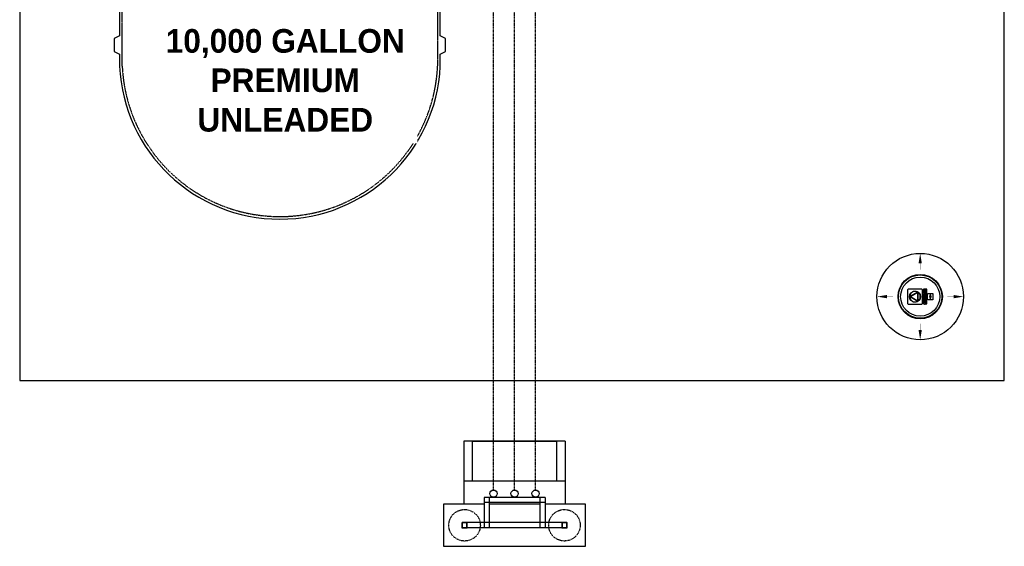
# Model space of a CAD drawing. Extents: x -19547 to -11561, y 2096 to 5601.
# Tile 89 of 168: x -15363 to -14989, y 4167 to 4368. Entities that reach past the tile are written whole.
import ezdxf

# ---------------------------------------------------------------- set-up
doc = ezdxf.new("R2010")
doc.units = 0
doc.header["$MEASUREMENT"] = 0
for name, pattern in [('HIDDEN3', [0.1875, 0.125, -0.0625]), ('HIDDEN5', [0.05, 0.025, -0.025]), ('VENT', [0.04, 0.02, -0.02])]:
    doc.linetypes.add(name, pattern=pattern)
for name, color, linetype in [('CONCRETE', 6, 'CONTINUOUS'), ('GALV-2', 5, 'CONTINUOUS'), ('MONITOR-WELL-COVER', 4, 'CONTINUOUS'), ('PIPING-VENT', 3, 'VENT'), ('TANK-DESCRIPTION', 3, 'CONTINUOUS'), ('TANK-SLAB', 6, 'CONTINUOUS'), ('TANK-SLOPE', 2, 'CONTINUOUS'), ('TANK-UST', 5, 'CONTINUOUS'), ('VENT-RISER', 4, 'CONTINUOUS')]:
    doc.layers.add(name, color=color, linetype=linetype)
doc.styles.add('BOLD', font='bold', dxfattribs={"height": 7.2})

# ---------------------------------------------------------------- blocks, each defined once
blk = doc.blocks.new('A$C50C34665')
at = {"layer": 'MONITOR-WELL-COVER', "color": 2}
for points in [[(-14.3, 5.8), (-14.3, 4.5), (-14.7, 4.5), (-14.7, 3.4), (-14.3, 3.4), (-14.3, 1), (-12.6, 1), (-12.6, 3.4), (-11.7, 3.4), (-11.7, 4.5), (-12.6, 4.5), (-12.6, 5.4, -0.414214), (-12.3, 5.7), (-11.7, 5.7), (-11.7, 6.7)], [(-3.3, 4.2), (-3.3, 4.2), (-3.3, 5.6), (-4.7, 5.6), (-4.7, 1), (-3.1, 1), (-3.1, 2.9, -0.414214), (-2.2, 3.8), (-2, 3.8), (-2, 5.6, 0.015515), (-2.1, 5.6, 0.024733), (-2.1, 5.6, 0.005946), (-2.2, 5.6, 0.01287), (-2.2, 5.7, 0.049414), (-2.3, 5.7, 0.053929), (-2.4, 5.7, 0.036627), (-2.5, 5.6, 0.042565), (-2.5, 5.6, 0.006291), (-2.6, 5.6, 0.008872), (-2.6, 5.6, 0.009321), (-2.7, 5.5, 0.009742), (-2.7, 5.5, 0.028906), (-2.8, 5.5, 0.027693), (-2.9, 5.4, 0.02663), (-2.9, 5.3, 0.041647), (-2.9, 5.3, 0.000265), (-3, 5.3, 0.000163), (-3, 5.2, 0.000116), (-3, 5.1, 0.000666), (-3.1, 5.1, 0.034843), (-3.1, 5, 0.014153), (-3.1, 4.9, 0.001676), (-3.1, 4.9, -0.00303), (-3.1, 4.8, -0.000398), (-3.1, 4.7, 0.000724), (-3.2, 4.7, 0.00166), (-3.2, 4.6, 0.006697), (-3.2, 4.5, 0.003794), (-3.2, 4.5, 0.000693), (-3.2, 4.4, 0.000272), (-3.2, 4.4, 0.00002), (-3.3, 4.2, 0.002677), (-3.3, 4.2, 0.000101), (-3.3, 4.2)]]:
    blk.add_lwpolyline(points, format="xyb", dxfattribs=at)
for points in [[(9.3, 6.7), (9.3, 6.3), (14.2, 6.3, -0.414214), (14.6, 5.9), (14.6, 0.8, -0.414214), (14.2, 0.4), (-14.5, 0.4), (-14.2, 0), (14.2, 0, 0.414214), (15, 0.9), (15, 5.9, 0.414214), (14.2, 6.7)], [(-11.1, 5.7), (-10.1, 5.7, 0.414214), (-9.8, 6.1), (-9.8, 6.4, 0.414214), (-10.1, 6.7), (-11.1, 6.7, 0.414214), (-11.4, 6.4), (-11.4, 6.1, 0.414214)], [(2.2, 2.2), (1.9, 2.1), (1.8, 2.1), (1.6, 2), (1.4, 2), (1.2, 2), (0.9, 2), (0.7, 2), (0.5, 2), (0.3, 2), (0.1, 2.1), (0, 2.2), (-0.1, 2.3), (-0.2, 2.4), (-0.2, 2.5), (-0.2, 2.9), (2.3, 2.9), (2.3, 3), (2.3, 3.1), (2.3, 3.3), (2.4, 3.4), (2.4, 3.6), (2.4, 3.7, 1), (-1.8, 3.7), (-1.8, 3.5), (-1.8, 3.2), (-1.8, 3), (-1.8, 2.7), (-1.7, 2.5), (-1.7, 2.3), (-1.6, 2), (-1.5, 1.9), (-1.4, 1.7), (-1.3, 1.6), (-1.2, 1.4), (-1, 1.3), (-0.8, 1.2), (-0.6, 1.1), (-0.4, 1), (-0.2, 1), (0.1, 1), (0.5, 0.9), (0.7, 0.9), (1, 1), (1.3, 1), (1.4, 1), (1.6, 1.1), (1.8, 1.1), (2, 1.2), (2, 1.2)], [(1.1, 3.7), (1.1, 3.9, 1), (-0.3, 3.9), (-0.3, 3.7)], [(4.9, 5.7), (5.9, 5.7, 0.414214), (6.3, 6.1), (6.3, 6.4, 0.414214), (5.9, 6.7), (4.9, 6.7, 0.414214), (4.6, 6.4), (4.6, 6.1, 0.414214)], [(9.8, 1.2), (9.8, 2), (9.1, 2, -0.414214), (8.7, 2.5), (8.7, 4.1), (9.8, 4.1), (9.8, 5.6), (8.7, 5.6), (8.7, 6.5), (7.8, 6.5, -0.161868), (6.5, 4.9), (6.5, 4.1), (7, 4.1), (7, 1.8), (7.1, 1.7), (7.1, 1.5), (7.2, 1.4), (7.3, 1.3), (7.3, 1.2), (7.5, 1.2), (7.5, 1.1), (7.8, 1), (8, 1), (8.1, 0.9), (8.3, 0.9), (8.5, 0.9), (8.7, 0.9), (8.8, 1), (9, 1), (9.1, 1), (9.3, 1), (9.4, 1.1), (9.6, 1.1)], [(11.7, 2.5), (11.7, 2.9), (14.1, 2.9), (14.2, 3), (14.2, 3.1), (14.2, 3.3), (14.2, 3.4), (14.2, 3.6), (14.2, 3.7, 1), (10.1, 3.7), (10.1, 3.5), (10.1, 3.2), (10.1, 3), (10.1, 2.7), (10.1, 2.5), (10.2, 2.3), (10.3, 2), (10.4, 1.9), (10.5, 1.7), (10.6, 1.6), (10.7, 1.4), (10.9, 1.3), (11.1, 1.2), (11.2, 1.1), (11.5, 1), (11.7, 1), (12, 1), (12.4, 0.9), (12.6, 0.9), (12.9, 1), (13.1, 1), (13.3, 1), (13.5, 1.1), (13.7, 1.1), (13.9, 1.2), (13.9, 1.2), (14.1, 2.2), (13.8, 2.1), (13.7, 2.1), (13.5, 2), (13.3, 2), (13.1, 2), (12.8, 2), (12.6, 2), (12.4, 2), (12.2, 2), (12, 2.1), (11.9, 2.2), (11.8, 2.3), (11.7, 2.4)], [(13, 3.7), (13, 3.9, 1), (11.6, 3.9), (11.6, 3.7)]]:
    blk.add_lwpolyline(points, format="xyb", close=True, dxfattribs=at)
for points in [[(-11.7, 6.7), (-11.8, 6.8), (-11.9, 6.8), (-12, 6.8), (-12, 6.8), (-12.1, 6.8), (-12.1, 6.8), (-12.2, 6.8), (-12.2, 6.8), (-12.3, 6.8), (-12.3, 6.8), (-12.3, 6.8), (-12.4, 6.8), (-12.4, 6.8), (-12.5, 6.8), (-12.5, 6.8), (-12.5, 6.8), (-12.6, 6.8), (-12.6, 6.8), (-12.7, 6.8), (-12.7, 6.8), (-12.8, 6.8), (-12.8, 6.8), (-12.8, 6.8), (-12.9, 6.8), (-12.9, 6.8), (-13, 6.8), (-13, 6.8), (-13.1, 6.8), (-13.1, 6.8), (-13.2, 6.8), (-13.2, 6.8), (-13.2, 6.8), (-13.3, 6.8), (-13.3, 6.8), (-13.3, 6.8), (-13.4, 6.8), (-13.4, 6.8), (-13.4, 6.7), (-13.5, 6.7), (-13.5, 6.7), (-13.5, 6.7), (-13.5, 6.7), (-13.5, 6.7), (-13.6, 6.7), (-13.6, 6.7), (-13.6, 6.7), (-13.6, 6.7), (-13.7, 6.7), (-13.7, 6.6), (-13.7, 6.6), (-13.7, 6.6), (-13.8, 6.6), (-13.8, 6.6), (-13.8, 6.6), (-13.8, 6.6), (-13.8, 6.5), (-13.8, 6.5), (-13.9, 6.5), (-13.9, 6.5), (-13.9, 6.5), (-13.9, 6.5), (-13.9, 6.5), (-13.9, 6.5), (-13.9, 6.4), (-14, 6.4), (-14, 6.4), (-14, 6.4), (-14, 6.4), (-14, 6.4), (-14.1, 6.3), (-14.1, 6.3), (-14.1, 6.3), (-14.1, 6.3), (-14.1, 6.2), (-14.1, 6.2), (-14.2, 6.2), (-14.2, 6.2), (-14.2, 6.2), (-14.2, 6.1), (-14.2, 6.1), (-14.2, 6.1), (-14.2, 6), (-14.2, 6), (-14.2, 6), (-14.2, 5.9), (-14.3, 5.9), (-14.3, 5.9), (-14.3, 5.8)], [(-7.8, 4.4), (-7.8, 6.7), (-9.4, 6.7), (-9.4, 1), (-7.8, 1), (-7.8, 2.3)], [(-7.8, 4.4), (-7.8, 4.4), (-7.8, 4.4), (-7.8, 4.5), (-7.8, 4.5), (-7.8, 4.6), (-7.8, 4.6), (-7.7, 4.7), (-7.7, 4.7), (-7.7, 4.8), (-7.7, 4.8), (-7.7, 4.8), (-7.7, 4.9), (-7.7, 4.9), (-7.6, 4.9), (-7.6, 5), (-7.6, 5), (-7.6, 5), (-7.6, 5.1), (-7.6, 5.1), (-7.5, 5.1), (-7.5, 5.2), (-7.5, 5.2), (-7.5, 5.2), (-7.5, 5.3), (-7.4, 5.3), (-7.4, 5.3), (-7.4, 5.4), (-7.4, 5.4), (-7.3, 5.4), (-7.3, 5.4), (-7.3, 5.5), (-7.3, 5.5), (-7.2, 5.5), (-7.2, 5.5), (-7.2, 5.5), (-7.1, 5.6), (-7.1, 5.6), (-7.1, 5.6), (-7, 5.6), (-7, 5.6), (-7, 5.6), (-6.9, 5.7), (-6.9, 5.7), (-6.8, 5.7), (-6.8, 5.7), (-6.8, 5.7), (-6.7, 5.7), (-6.7, 5.7), (-6.6, 5.7), (-6.6, 5.7), (-6.5, 5.7), (-6.5, 5.7), (-6.5, 5.7), (-6.4, 5.7), (-6.4, 5.7), (-6.3, 5.7), (-6.3, 5.7), (-6.3, 5.7), (-6.2, 5.7), (-6.2, 5.7), (-6.1, 5.7), (-6.1, 5.7), (-6.1, 5.7), (-6, 5.7), (-6, 5.6), (-5.9, 5.6), (-5.9, 5.6), (-5.9, 5.6), (-5.8, 5.6), (-5.8, 5.6), (-5.8, 5.5), (-5.7, 5.5), (-5.7, 5.5), (-5.7, 5.5), (-5.6, 5.5), (-5.6, 5.4), (-5.6, 5.4), (-5.6, 5.4), (-5.5, 5.4), (-5.5, 5.3), (-5.5, 5.3), (-5.5, 5.3), (-5.4, 5.2), (-5.4, 5.2), (-5.4, 5.2), (-5.4, 5.1), (-5.4, 5.1), (-5.3, 5.1), (-5.3, 5), (-5.3, 5), (-5.3, 5), (-5.3, 4.9), (-5.3, 4.9), (-5.3, 4.9), (-5.2, 4.8), (-5.2, 4.8), (-5.2, 4.8), (-5.2, 4.7), (-5.2, 4.7), (-5.2, 4.6), (-5.2, 4.6), (-5.2, 4.5), (-5.1, 4.5), (-5.1, 4.4), (-5.1, 4.4), (-5.1, 4.4), (-5.1, 4.3), (-5.1, 4.3), (-5.1, 4.2), (-5.1, 4.2), (-5.1, 4.1), (-5.1, 4.1), (-5.1, 4.1), (-5.1, 4), (-5.1, 4), (-5.1, 3.9), (-5.1, 3.9), (-5.1, 3.9), (-5.1, 3.8), (-5.1, 3.8), (-5.1, 3.8), (-5.1, 3.7), (-5.1, 3.7), (-5.1, 3.6), (-5.1, 3.6), (-5.1, 3.6), (-5, 3.5), (-5, 3.5), (-5, 3.5), (-5, 3.4), (-5, 3.4), (-5, 3.4), (-5, 3.3), (-5, 3.3), (-5, 3.3), (-5, 3.2), (-5, 3.2), (-5, 3.2), (-5, 3.1), (-5.1, 3.1), (-5.1, 3.1), (-5.1, 3), (-5.1, 3), (-5.1, 3), (-5.1, 2.9), (-5.1, 2.9), (-5.1, 2.8), (-5.1, 2.8), (-5.1, 2.8), (-5.1, 2.7), (-5.1, 2.7), (-5.1, 2.7), (-5.1, 2.6), (-5.1, 2.6), (-5.1, 2.5), (-5.1, 2.5), (-5.1, 2.5), (-5.1, 2.4), (-5.1, 2.4), (-5.1, 2.3), (-5.1, 2.3), (-5.1, 2.2), (-5.1, 2.2), (-5.2, 2.1), (-5.2, 2.1), (-5.2, 2), (-5.2, 2), (-5.2, 2), (-5.2, 1.9), (-5.2, 1.9), (-5.2, 1.8), (-5.3, 1.8), (-5.3, 1.8), (-5.3, 1.7), (-5.3, 1.7), (-5.3, 1.7), (-5.3, 1.6), (-5.3, 1.6), (-5.4, 1.6), (-5.4, 1.5), (-5.4, 1.5), (-5.4, 1.5), (-5.4, 1.4), (-5.5, 1.4), (-5.5, 1.4), (-5.5, 1.3), (-5.5, 1.3), (-5.6, 1.3), (-5.6, 1.3), (-5.6, 1.2), (-5.6, 1.2), (-5.7, 1.2), (-5.7, 1.2), (-5.7, 1.2), (-5.8, 1.1), (-5.8, 1.1), (-5.8, 1.1), (-5.9, 1.1), (-5.9, 1.1), (-5.9, 1), (-6, 1), (-6, 1), (-6.1, 1), (-6.1, 1), (-6.1, 1), (-6.2, 1), (-6.2, 1), (-6.3, 1), (-6.3, 1), (-6.3, 0.9), (-6.4, 0.9), (-6.4, 0.9), (-6.5, 0.9), (-6.5, 0.9), (-6.5, 0.9), (-6.6, 0.9), (-6.6, 1), (-6.7, 1), (-6.7, 1), (-6.8, 1), (-6.8, 1), (-6.8, 1), (-6.9, 1), (-6.9, 1), (-7, 1), (-7, 1), (-7, 1.1), (-7.1, 1.1), (-7.1, 1.1), (-7.1, 1.1), (-7.2, 1.1), (-7.2, 1.2), (-7.2, 1.2), (-7.3, 1.2), (-7.3, 1.2), (-7.3, 1.2), (-7.3, 1.3), (-7.4, 1.3), (-7.4, 1.3), (-7.4, 1.3), (-7.4, 1.4), (-7.5, 1.4), (-7.5, 1.4), (-7.5, 1.5), (-7.5, 1.5), (-7.5, 1.5), (-7.6, 1.6), (-7.6, 1.6), (-7.6, 1.6), (-7.6, 1.7), (-7.6, 1.7), (-7.6, 1.7), (-7.7, 1.8), (-7.7, 1.8), (-7.7, 1.8), (-7.7, 1.9), (-7.7, 1.9), (-7.7, 2), (-7.7, 2), (-7.8, 2), (-7.8, 2.1), (-7.8, 2.1), (-7.8, 2.2), (-7.8, 2.2), (-7.8, 2.3), (-7.8, 2.3)]]:
    blk.add_lwpolyline(points, dxfattribs=at)
for points in [[(-11.4, 1), (-9.8, 1), (-9.8, 5.4), (-11.4, 5.4)], [(-6.7, 3.1), (-6.7, 3.1), (-6.7, 3.1), (-6.7, 3.1), (-6.7, 3.1), (-6.7, 3.1), (-6.7, 3.1), (-6.7, 3), (-6.7, 3), (-6.7, 3), (-6.7, 3), (-6.7, 3), (-6.7, 3), (-6.7, 3), (-6.7, 2.9), (-6.7, 2.9), (-6.7, 2.9), (-6.7, 2.9), (-6.7, 2.9), (-6.7, 2.9), (-6.7, 2.8), (-6.7, 2.8), (-6.7, 2.8), (-6.7, 2.8), (-6.7, 2.8), (-6.7, 2.7), (-6.7, 2.7), (-6.7, 2.7), (-6.7, 2.7), (-6.7, 2.7), (-6.7, 2.7), (-6.7, 2.7), (-6.8, 2.6), (-6.8, 2.6), (-6.8, 2.6), (-6.8, 2.6), (-6.8, 2.6), (-6.8, 2.6), (-6.8, 2.6), (-6.8, 2.5), (-6.8, 2.5), (-6.8, 2.5), (-6.8, 2.5), (-6.8, 2.5), (-6.8, 2.5), (-6.8, 2.5), (-6.9, 2.5), (-6.9, 2.5), (-6.9, 2.5), (-6.9, 2.4), (-6.9, 2.4), (-6.9, 2.4), (-6.9, 2.4), (-6.9, 2.4), (-6.9, 2.4), (-7, 2.4), (-7, 2.4), (-7, 2.4), (-7, 2.4), (-7, 2.4), (-7, 2.4), (-7, 2.4), (-7.1, 2.4), (-7.1, 2.3), (-7.1, 2.3), (-7.1, 2.3), (-7.1, 2.3), (-7.1, 2.3), (-7.1, 2.3), (-7.2, 2.3), (-7.2, 2.3), (-7.2, 2.3), (-7.2, 2.3), (-7.2, 2.3), (-7.2, 2.3), (-7.3, 2.3), (-7.3, 2.3), (-7.3, 2.3), (-7.3, 2.3), (-7.3, 2.3), (-7.3, 2.3), (-7.4, 2.3), (-7.4, 2.4), (-7.4, 2.4), (-7.4, 2.4), (-7.4, 2.4), (-7.4, 2.4), (-7.4, 2.4), (-7.5, 2.4), (-7.5, 2.4), (-7.5, 2.4), (-7.5, 2.4), (-7.5, 2.4), (-7.5, 2.4), (-7.5, 2.4), (-7.5, 2.4), (-7.5, 2.5), (-7.6, 2.5), (-7.6, 2.5), (-7.6, 2.5), (-7.6, 2.5), (-7.6, 2.5), (-7.6, 2.5), (-7.6, 2.5), (-7.6, 2.5), (-7.6, 2.5), (-7.6, 2.6), (-7.6, 2.6), (-7.6, 2.6), (-7.6, 2.6), (-7.7, 2.6), (-7.7, 2.6), (-7.7, 2.6), (-7.7, 2.7), (-7.7, 2.7), (-7.7, 2.7), (-7.7, 2.7), (-7.7, 2.7), (-7.7, 2.7), (-7.7, 2.7), (-7.7, 2.8), (-7.7, 2.8), (-7.7, 2.8), (-7.7, 2.8), (-7.7, 2.8), (-7.7, 2.9), (-7.7, 2.9), (-7.7, 2.9), (-7.7, 2.9), (-7.7, 2.9), (-7.7, 2.9), (-7.7, 3), (-7.7, 3), (-7.7, 3), (-7.7, 3), (-7.7, 3), (-7.7, 3), (-7.7, 3), (-7.7, 3.1), (-7.7, 3.1), (-7.7, 3.1), (-7.7, 3.1), (-7.8, 3.1), (-7.8, 3.1), (-7.8, 3.1), (-7.8, 3.2), (-7.8, 3.2), (-7.8, 3.2), (-7.8, 3.2), (-7.8, 3.2), (-7.8, 3.2), (-7.8, 3.2), (-7.8, 3.2), (-7.8, 3.3), (-7.8, 3.3), (-7.8, 3.3), (-7.8, 3.3), (-7.8, 3.3), (-7.8, 3.3), (-7.8, 3.3), (-7.8, 3.3), (-7.8, 3.4), (-7.8, 3.4), (-7.7, 3.4), (-7.7, 3.4), (-7.7, 3.4), (-7.7, 3.4), (-7.7, 3.4), (-7.7, 3.5), (-7.7, 3.5), (-7.7, 3.5), (-7.7, 3.5), (-7.7, 3.5), (-7.7, 3.5), (-7.7, 3.5), (-7.7, 3.6), (-7.7, 3.6), (-7.7, 3.6), (-7.7, 3.6), (-7.7, 3.6), (-7.7, 3.6), (-7.7, 3.7), (-7.7, 3.7), (-7.7, 3.7), (-7.7, 3.7), (-7.7, 3.7), (-7.7, 3.8), (-7.7, 3.8), (-7.7, 3.8), (-7.7, 3.8), (-7.7, 3.8), (-7.7, 3.8), (-7.7, 3.8), (-7.7, 3.9), (-7.7, 3.9), (-7.6, 3.9), (-7.6, 3.9), (-7.6, 3.9), (-7.6, 3.9), (-7.6, 3.9), (-7.6, 3.9), (-7.6, 4), (-7.6, 4), (-7.6, 4), (-7.6, 4), (-7.6, 4), (-7.6, 4), (-7.6, 4), (-7.5, 4), (-7.5, 4), (-7.5, 4), (-7.5, 4.1), (-7.5, 4.1), (-7.5, 4.1), (-7.5, 4.1), (-7.5, 4.1), (-7.5, 4.1), (-7.4, 4.1), (-7.4, 4.1), (-7.4, 4.1), (-7.4, 4.1), (-7.4, 4.1), (-7.4, 4.1), (-7.4, 4.1), (-7.3, 4.1), (-7.3, 4.1), (-7.3, 4.1), (-7.3, 4.1), (-7.3, 4.2), (-7.3, 4.2), (-7.2, 4.2), (-7.2, 4.2), (-7.2, 4.2), (-7.2, 4.2), (-7.2, 4.2), (-7.2, 4.2), (-7.1, 4.2), (-7.1, 4.1), (-7.1, 4.1), (-7.1, 4.1), (-7.1, 4.1), (-7.1, 4.1), (-7.1, 4.1), (-7, 4.1), (-7, 4.1), (-7, 4.1), (-7, 4.1), (-7, 4.1), (-7, 4.1), (-7, 4.1), (-6.9, 4.1), (-6.9, 4.1), (-6.9, 4.1), (-6.9, 4.1), (-6.9, 4), (-6.9, 4), (-6.9, 4), (-6.9, 4), (-6.9, 4), (-6.8, 4), (-6.8, 4), (-6.8, 4), (-6.8, 4), (-6.8, 4), (-6.8, 3.9), (-6.8, 3.9), (-6.8, 3.9), (-6.8, 3.9), (-6.8, 3.9), (-6.8, 3.9), (-6.8, 3.9), (-6.8, 3.9), (-6.8, 3.8), (-6.7, 3.8), (-6.7, 3.8), (-6.7, 3.8), (-6.7, 3.8), (-6.7, 3.8), (-6.7, 3.8), (-6.7, 3.7), (-6.7, 3.7), (-6.7, 3.7), (-6.7, 3.7), (-6.7, 3.7), (-6.7, 3.6), (-6.7, 3.6), (-6.7, 3.6), (-6.7, 3.6), (-6.7, 3.6), (-6.7, 3.6), (-6.7, 3.5), (-6.7, 3.5), (-6.7, 3.5), (-6.7, 3.5), (-6.7, 3.5), (-6.7, 3.5), (-6.7, 3.5), (-6.7, 3.4), (-6.7, 3.4), (-6.7, 3.4), (-6.7, 3.4), (-6.7, 3.4), (-6.7, 3.4), (-6.7, 3.4), (-6.7, 3.3), (-6.7, 3.3), (-6.7, 3.3), (-6.7, 3.3), (-6.7, 3.3), (-6.7, 3.3), (-6.7, 3.3), (-6.7, 3.3), (-6.7, 3.2), (-6.7, 3.2), (-6.7, 3.2), (-6.7, 3.2), (-6.7, 3.2), (-6.7, 3.2), (-6.7, 3.2), (-6.7, 3.2)], [(-7.1, 6.3), (-7.1, 6.7), (1.9, 6.7), (1.9, 6.3)], [(2.6, 1), (4.2, 1), (4.2, 6.7), (2.6, 6.7)], [(4.6, 1), (6.3, 1), (6.3, 5.4), (4.6, 5.4)]]:
    blk.add_lwpolyline(points, close=True, dxfattribs=at)

msp = doc.modelspace()

# ---------------------------------------------------------------- linework, layer by layer
at = {"layer": 'CONCRETE', "color": 1, "linetype": 'HIDDEN5'}
for centre in [(-15194.07, 4175.27), (-15156.07, 4175.27)]:
    msp.add_circle(centre, 6, dxfattribs=at)
at = {"layer": 'GALV-2', "color": 2, "linetype": 'Continuous'}
for centre in [(-15183.07, 4187.33), (-15175.07, 4187.33), (-15167.07, 4187.33)]:
    msp.add_circle(centre, 1.35, dxfattribs=at)
at = {"layer": 'MONITOR-WELL-COVER', "color": 2}
for points in [[(-15025.53, 4259.78, 0.414214), (-15025.16, 4259.41), (-15020.24, 4259.41, 0.414214), (-15019.86, 4259.78), (-15019.86, 4264.7, 0.414214), (-15020.24, 4265.08), (-15025.16, 4265.08, 0.414214), (-15025.53, 4264.7)], [(-15021.86, 4264.07, 0.515092), (-15024.69, 4262.44, 0.609772), (-15024.6, 4262.38), (-15021.86, 4263.96, 0.609772)], [(-15021.85, 4263.82, -0.577365), (-15021.75, 4263.77), (-15021.75, 4260.72, -0.577365), (-15021.85, 4260.67), (-15024.48, 4262.19, -0.577321), (-15024.48, 4262.3)], [(-15021.53, 4260.61, 0.514796), (-15021.53, 4263.88, 0.609933), (-15021.63, 4263.83), (-15021.63, 4260.66, 0.609933)], [(-15021.86, 4260.53), (-15024.6, 4262.11, 0.609773), (-15024.69, 4262.05, 0.515092), (-15021.86, 4260.42, 0.609773)]]:
    msp.add_lwpolyline(points, format="xyb", close=True, dxfattribs=at)
at = {"layer": 'MONITOR-WELL-COVER', "color": 2, "flags": 128}
for points in [[(-15015.92, 4261.16, -0.414214), (-15016.02, 4261.06), (-15017.79, 4261.06, -0.414214), (-15017.89, 4261.16), (-15017.89, 4263.33, -0.414214), (-15017.79, 4263.43), (-15016.02, 4263.43, -0.414214), (-15015.92, 4263.33)], [(-15016.68, 4262.46), (-15016.68, 4262.79, 0.1591), (-15017.03, 4262.79), (-15017.03, 4262.46, 0.466252), (-15017.03, 4262.03), (-15017.03, 4261.7, 0.1591), (-15016.68, 4261.7), (-15016.68, 4262.03, 0.466252)]]:
    msp.add_lwpolyline(points, format="xyb", close=True, dxfattribs=at)
at = {"layer": 'MONITOR-WELL-COVER', "color": 4}
msp.add_circle((-15020.73, 4262.24), 8.44, dxfattribs=at)
at = {"layer": 'MONITOR-WELL-COVER', "color": 1}
msp.add_circle((-15020.73, 4262.24), 8.25, dxfattribs=at)
at = {"layer": 'MONITOR-WELL-COVER', "color": 2}
for centre, radius in [((-15020.73, 4262.24), 7.44), ((-15022.7, 4262.24), 2.13)]:
    msp.add_circle(centre, radius, dxfattribs=at)
at = {"layer": 'PIPING-VENT', "ltscale": 3}
for p, q in [((-15175.07, 4188.68), (-15175.07, 4695.91)), ((-15167.07, 4188.68), (-15167.07, 4560.19)), ((-15183.07, 4188.68), (-15183.07, 4501.66))]:
    msp.add_line(p, q, dxfattribs=at)
at = {"layer": 'TANK-SLAB'}
msp.add_lwpolyline([(-15363.33, 4230.31), (-14988.73, 4230.31), (-14988.73, 4893.75), (-15363.33, 4893.75)], close=True, dxfattribs=at)
at = {"layer": 'TANK-SLOPE', "const_width": 0.125}
for points in [[(-15020.73, 4276.18), (-15020.73, 4272.54)], [(-15034.66, 4262.24), (-15031.02, 4262.24)], [(-15006.79, 4262.24), (-15010.43, 4262.24)], [(-15020.73, 4248.31), (-15020.73, 4251.95)]]:
    msp.add_lwpolyline(points, dxfattribs=at)
at = {"layer": 'TANK-SLOPE'}
msp.add_lwpolyline([(-15191, 4207.27), (-15159.14, 4207.27), (-15159.14, 4192.07), (-15191, 4192.07)], close=True, dxfattribs=at)
msp.add_circle((-15020.73, 4262.24), 16.44, dxfattribs=at)
for points in [[(-15020.1, 4274.93), (-15020.73, 4278.68), (-15021.35, 4274.93)], [(-15033.41, 4261.62), (-15037.16, 4262.24), (-15033.41, 4262.87)], [(-15008.04, 4261.62), (-15004.29, 4262.24), (-15008.04, 4262.87)], [(-15020.1, 4249.56), (-15020.73, 4245.81), (-15021.35, 4249.56)]]:
    msp.add_solid(points, dxfattribs=at)
at = {"layer": 'TANK-UST', "color": 2, "linetype": 'HIDDEN3'}
msp.add_lwpolyline([(-15324.33, 4773.71), (-15324.33, 4778.22, -0.953957), (-15204.33, 4778.22), (-15204.33, 4773.71), (-15204.33, 4678.46), (-15204.33, 4579.44), (-15204.33, 4354.44), (-15204.33, 4349.94, -0.953957), (-15324.33, 4349.94), (-15324.33, 4354.44), (-15324.33, 4579.44), (-15324.33, 4678.46)], format="xyb", close=True, dxfattribs=at)
at = {"layer": 'TANK-UST'}
msp.add_lwpolyline([(-15325.33, 4370.96), (-15325.33, 4361.46), (-15327.33, 4360.46), (-15327.33, 4355.46), (-15325.33, 4354.46), (-15325.33, 4349.92, 0.954331), (-15203.33, 4349.92), (-15203.33, 4354.46), (-15201.33, 4355.46), (-15201.33, 4360.46), (-15203.33, 4361.46), (-15203.33, 4370.96)], format="xyb", dxfattribs=at)
at = {"layer": 'VENT-RISER', "color": 1, "linetype": 'Continuous'}
for p, q in [((-15194.32, 4207.27), (-15194.32, 4183.27)), ((-15155.82, 4207.27), (-15194.32, 4207.27)), ((-15155.82, 4207.27), (-15155.82, 4183.27)), ((-15155.82, 4192.07), (-15194.32, 4192.07)), ((-15186.67, 4185.88), (-15186.67, 4174.27)), ((-15163.47, 4185.88), (-15186.67, 4185.88)), ((-15184.67, 4185.88), (-15184.67, 4174.27)), ((-15165.47, 4185.88), (-15165.47, 4174.27)), ((-15163.47, 4185.88), (-15163.47, 4174.27)), ((-15186.67, 4183.27), (-15194.32, 4183.27)), ((-15163.47, 4183.88), (-15186.67, 4183.88)), ((-15165.47, 4183.27), (-15184.67, 4183.27)), ((-15155.82, 4183.27), (-15163.47, 4183.27)), ((-15156.94, 4176.27), (-15193.19, 4176.27)), ((-15156.94, 4174.27), (-15193.19, 4174.27))]:
    msp.add_line(p, q, dxfattribs=at)
at = {"layer": 'VENT-RISER', "color": 3, "linetype": 'Continuous'}
for points in [[(-15186.67, 4183.27), (-15202.07, 4183.27), (-15202.07, 4167.27), (-15148.07, 4167.27), (-15148.07, 4183.27), (-15163.47, 4183.27)], [(-15165.47, 4183.27), (-15184.67, 4183.27)]]:
    msp.add_lwpolyline(points, dxfattribs=at)
at = {"layer": 'VENT-RISER', "color": 2}
for points in [[(-15194.94, 4176.27, 0.414214), (-15195.07, 4176.14), (-15195.07, 4174.39, 0.414214), (-15194.94, 4174.27), (-15193.19, 4174.27, 0.414214), (-15193.07, 4174.39), (-15193.07, 4176.14, 0.414214), (-15193.19, 4176.27)], [(-15156.94, 4176.27, 0.414214), (-15157.07, 4176.14), (-15157.07, 4174.39, 0.414214), (-15156.94, 4174.27), (-15155.19, 4174.27, 0.414214), (-15155.07, 4174.39), (-15155.07, 4176.14, 0.414214), (-15155.19, 4176.27)]]:
    msp.add_lwpolyline(points, format="xyb", close=True, dxfattribs=at)
for points in [[(-15194.94, 4176.14), (-15194.94, 4174.39), (-15193.19, 4174.39), (-15193.19, 4176.14)], [(-15156.94, 4176.14), (-15156.94, 4174.39), (-15155.19, 4174.39), (-15155.19, 4176.14)]]:
    msp.add_lwpolyline(points, close=True, dxfattribs=at)

# ---------------------------------------------------------------- block references
at = {"layer": 'MONITOR-WELL-COVER', "xscale": 0.1906896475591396, "yscale": 0.1906896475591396, "zscale": 0.1906896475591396, "rotation": 90.00000000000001}
msp.add_blockref('A$C50C34665', (-15018.2, 4262.21), dxfattribs=at)

# ---------------------------------------------------------------- next in the draw order: texts
at = {"layer": 'TANK-DESCRIPTION', "linetype": 'Continuous', "insert": (-15262.3, 4324.9), "char_height": 9, "width": 91.4337, "attachment_point": 8, "style": 'BOLD', "bg_fill": 3, "box_fill_scale": 1.5, "bg_fill_color": 256, "bg_fill_transparency": 0}
msp.add_mtext('10,000 GALLON\\PPREMIUM\\PUNLEADED ', dxfattribs=at)

doc.saveas('drawing.dxf')
